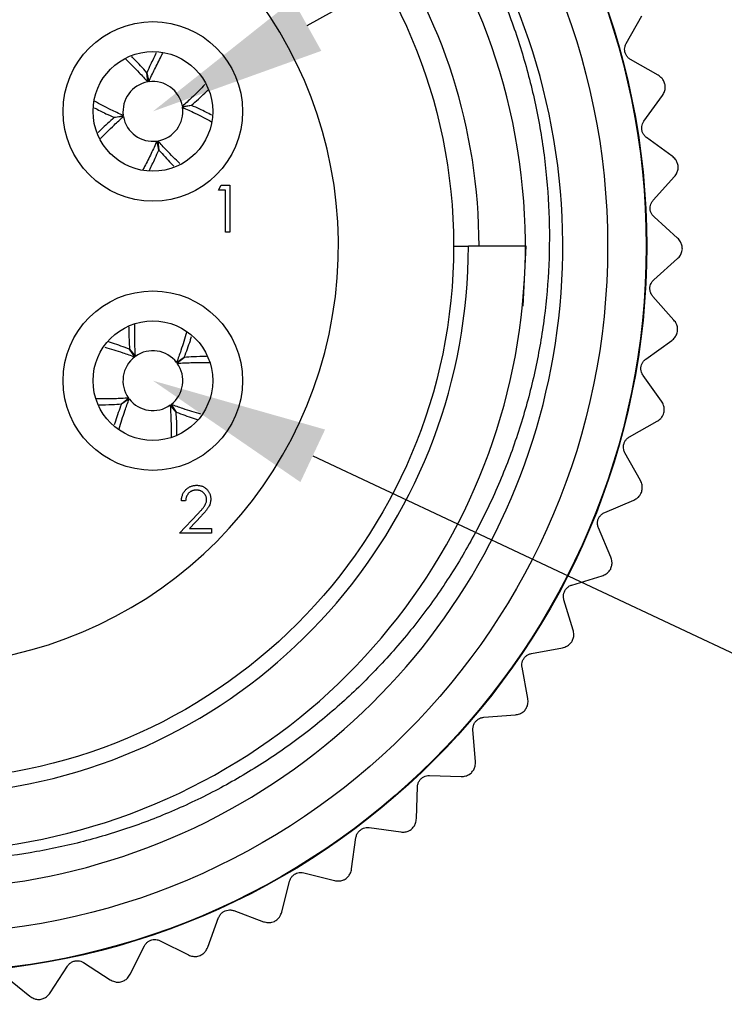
# Model space of a CAD drawing. Header units: inches. Extents: x 0 to 432, y 0 to 279.
# Tile 3 of 13: x 82 to 94, y 152 to 169. Entities that reach past the tile are written whole.
import ezdxf
from ezdxf import colors
from ezdxf.entities.mleader import LeaderData, LeaderLine
from ezdxf.math import Vec2, Vec3

# ---------------------------------------------------------------- set-up
doc = ezdxf.new("R2010")
doc.units = ezdxf.units.IN
doc.header["$LTSCALE"] = 10
doc.header["$MEASUREMENT"] = 0
doc.layers.add('DIMENSIONS', color=140, linetype='Continuous')

msp = doc.modelspace()

# ---------------------------------------------------------------- linework, layer by layer
for p, q in [((92.596, 168.196), (92.862, 168.665)), ((93.138, 167.658), (92.67, 167.924)), ((84.469, 167.545), (84.452, 167.701)), ((84.455, 167.701), (84.486, 167.547)), ((92.897, 166.879), (93.213, 167.315)), ((85.056, 167.13), (85.213, 167.148)), ((85.213, 167.145), (85.059, 167.114)), ((83.898, 166.943), (84.053, 166.974)), ((84.055, 166.958), (83.899, 166.94)), ((84.657, 166.387), (84.626, 166.541)), ((84.642, 166.543), (84.659, 166.387)), ((93.377, 166.285), (92.942, 166.6)), ((93.054, 165.536), (93.415, 165.936)), ((85.668, 165.708), (85.714, 165.789)), ((85.79, 165.708), (85.668, 165.708)), ((85.714, 165.789), (85.861, 165.789)), ((85.79, 164.996), (85.79, 165.708)), ((85.861, 165.789), (85.861, 164.996)), ((93.468, 164.894), (93.069, 165.254)), ((85.861, 164.996), (85.79, 164.996)), ((89.664, 164.758), (89.915, 164.758)), ((90.896, 164.758), (89.915, 164.758)), ((90.845, 163.736), (90.896, 164.758)), ((93.065, 164.185), (93.468, 164.544)), ((93.407, 163.501), (93.049, 163.903)), ((84.247, 162.875), (84.159, 163.006)), ((84.161, 163.007), (84.26, 162.885)), ((92.93, 162.84), (93.369, 163.153)), ((84.959, 162.781), (85.089, 162.869)), ((85.091, 162.867), (84.969, 162.768)), ((93.196, 162.124), (92.884, 162.561)), ((84.021, 162.077), (84.143, 162.176)), ((84.153, 162.163), (84.022, 162.075)), ((84.951, 161.937), (84.851, 162.059)), ((84.865, 162.069), (84.953, 161.939)), ((92.651, 161.518), (93.12, 161.782)), ((92.837, 160.777), (92.574, 161.246)), ((85.112, 160.431), (85.041, 160.431)), ((92.23, 160.234), (92.725, 160.445)), ((85.01, 159.882), (85.318, 160.21)), ((85.379, 160.175), (85.18, 159.963)), ((85.55, 159.882), (85.01, 159.882)), ((85.18, 159.963), (85.55, 159.963)), ((85.55, 159.963), (85.55, 159.882)), ((92.335, 159.477), (92.124, 159.971)), ((91.672, 159.002), (92.188, 159.159)), ((91.695, 158.238), (91.539, 158.753)), ((90.985, 157.838), (91.514, 157.938)), ((90.925, 157.077), (90.826, 157.605)), ((90.176, 156.756), (90.713, 156.798)), ((90.034, 156.005), (89.992, 156.541)), ((89.255, 155.767), (89.793, 155.751)), ((89.032, 155.036), (89.049, 155.573)), ((88.232, 154.884), (88.765, 154.809)), ((87.932, 154.181), (88.006, 154.713)), ((87.119, 154.116), (87.642, 153.984)), ((86.745, 153.45), (86.877, 153.971)), ((85.487, 152.851), (85.673, 153.355)), ((85.931, 153.473), (86.436, 153.286)), ((84.171, 152.392), (84.411, 152.873)), ((84.679, 152.962), (85.161, 152.721)), ((82.813, 152.078), (83.103, 152.53)), ((83.38, 152.59), (83.833, 152.299)), ((82.048, 152.36), (82.467, 152.022))]:
    msp.add_line(p, q)
for centre, radius in [((80.596, 164.758), 12.349), ((80.596, 164.758), 12.34), ((80.596, 164.758), 11.684), ((80.596, 164.758), 9.068), ((84.556, 167.044), 1.524), ((84.556, 167.044), 1.016), ((84.556, 162.472), 1.524), ((84.556, 162.472), 1.016)]:
    msp.add_circle(centre, radius)
for centre, radius, start, end in [((80.596, 164.758), 10.922, 225.6693, 81.4493), ((80.597, 164.763), 10.286, 214.0231, 164.42), ((80.596, 164.758), 9.319, 35.314, 0), ((80.596, 164.758), 7.112, 109.0738, 70.9262), ((80.596, 164.758), 9.5, 0, 35.314), ((84.556, 167.044), 0.508, 99.7893, 187.9129), ((84.556, 167.044), 0.508, 9.7893, 97.9129), ((84.556, 167.044), 0.508, 279.7893, 7.9129), ((84.556, 167.044), 0.508, 189.7893, 277.9129), ((84.556, 162.472), 0.508, 127.4814, 215.605), ((84.556, 162.472), 0.508, 37.4814, 125.605), ((84.556, 162.472), 0.508, 307.4814, 35.605), ((84.556, 162.472), 0.508, 217.4814, 305.605)]:
    msp.add_arc(centre, radius, start, end)
for points, knots in [([(82.22, 175.559), (82.568, 175.491), (83.269, 175.355), (84.233, 175.039), (85.118, 174.665), (85.917, 174.244), (86.68, 173.757), (87.405, 173.205), (88.089, 172.586), (88.717, 171.912), (89.281, 171.193), (89.782, 170.431), (90.221, 169.619), (90.587, 168.777), (90.876, 167.917), (91.092, 167.04), (91.234, 166.138), (91.299, 165.229), (91.287, 164.325), (91.201, 163.44), (91.043, 162.567), (90.811, 161.707), (90.504, 160.86), (90.127, 160.043), (89.686, 159.267), (89.183, 158.533), (88.613, 157.835), (87.986, 157.189), (87.313, 156.603), (86.605, 156.083), (85.856, 155.626), (85.078, 155.234), (84.267, 154.908), (83.435, 154.651), (82.581, 154.463), (81.709, 154.346), (80.82, 154.302), (79.932, 154.335), (79.056, 154.441), (78.194, 154.62), (77.341, 154.875), (76.517, 155.202), (75.732, 155.592), (74.988, 156.044), (74.275, 156.563), (73.679, 157.081), (73.051, 157.712), (72.538, 158.318), (72.201, 158.81), (72.088, 158.975)], [0, 0, 0, 0, 0.025296, 0.050839, 0.072238, 0.093785, 0.115184, 0.136732, 0.158748, 0.180926, 0.202325, 0.223875, 0.245904, 0.268099, 0.289287, 0.310622, 0.332424, 0.354386, 0.375538, 0.396836, 0.41774, 0.438788, 0.460295, 0.481959, 0.502863, 0.523912, 0.545418, 0.567083, 0.587986, 0.609036, 0.629692, 0.650491, 0.671147, 0.691946, 0.712602, 0.733401, 0.754653, 0.77606, 0.796716, 0.817518, 0.838782, 0.860206, 0.880651, 0.901238, 0.922275, 0.943468, 0.957487, 0.985746, 1, 1, 1, 1]), ([(92.67, 167.924), (92.654, 167.934), (92.626, 167.954), (92.592, 168.001), (92.572, 168.051), (92.568, 168.102), (92.574, 168.152), (92.588, 168.18), (92.596, 168.196)], [0, 0, 0, 0, 0.20309, 0.364964, 0.527822, 0.669475, 0.814323, 1, 1, 1, 1]), ([(84.613, 168.038), (84.581, 167.973), (84.527, 167.866), (84.475, 167.748), (84.455, 167.701)], [0, 0, 0, 0, 0.600598, 1, 1, 1, 1]), ([(84.486, 167.547), (84.502, 167.583), (84.534, 167.656), (84.605, 167.801), (84.668, 167.926), (84.715, 168.015), (84.725, 168.033)], [0, 0, 0, 0, 0.2091911, 0.4184143, 0.8866041, 1, 1, 1, 1]), ([(84.091, 167.934), (84.169, 167.859), (84.294, 167.738), (84.421, 167.598), (84.469, 167.545)], [0, 0, 0, 0, 0.6200603, 1, 1, 1, 1]), ([(84.452, 167.701), (84.383, 167.779), (84.298, 167.874), (84.214, 167.958), (84.199, 167.974)], [0, 0, 0, 0, 0.814662, 1, 1, 1, 1]), ([(93.258, 167.493), (93.252, 167.515), (93.239, 167.558), (93.196, 167.617), (93.159, 167.643), (93.138, 167.658)], [0, 0, 0, 0, 0.292976, 0.584627, 1, 1, 1, 1]), ([(85.44, 167.502), (85.367, 167.427), (85.248, 167.304), (85.11, 167.179), (85.056, 167.13)], [0, 0, 0, 0, 0.613983, 1, 1, 1, 1]), ([(85.213, 167.148), (85.29, 167.217), (85.387, 167.303), (85.471, 167.387), (85.488, 167.403)], [0, 0, 0, 0, 0.80745, 1, 1, 1, 1]), ([(93.213, 167.315), (93.226, 167.337), (93.249, 167.376), (93.262, 167.44), (93.259, 167.479), (93.258, 167.493)], [0, 0, 0, 0, 0.4398383, 0.7848458, 1, 1, 1, 1]), ([(84.053, 166.974), (83.981, 167.007), (83.808, 167.086), (83.654, 167.168), (83.563, 167.217)], [0, 0, 0, 0, 0.412354, 1, 1, 1, 1]), ([(83.561, 167.105), (83.625, 167.071), (83.732, 167.016), (83.851, 166.964), (83.898, 166.943)], [0, 0, 0, 0, 0.606528, 1, 1, 1, 1]), ([(85.059, 167.114), (85.13, 167.081), (85.305, 167.002), (85.461, 166.918), (85.553, 166.869)], [0, 0, 0, 0, 0.408666, 1, 1, 1, 1]), ([(85.555, 166.981), (85.489, 167.015), (85.381, 167.071), (85.26, 167.124), (85.213, 167.145)], [0, 0, 0, 0, 0.612279, 1, 1, 1, 1]), ([(83.899, 166.94), (83.821, 166.871), (83.725, 166.786), (83.642, 166.703), (83.626, 166.687)], [0, 0, 0, 0, 0.81468, 1, 1, 1, 1]), ([(83.668, 166.583), (83.742, 166.659), (83.862, 166.783), (84.002, 166.909), (84.055, 166.958)], [0, 0, 0, 0, 0.617204, 1, 1, 1, 1]), ([(92.942, 166.6), (92.927, 166.612), (92.901, 166.635), (92.872, 166.685), (92.858, 166.737), (92.859, 166.788), (92.871, 166.837), (92.888, 166.864), (92.897, 166.879)], [0, 0, 0, 0, 0.20309, 0.364964, 0.527822, 0.669475, 0.814323, 1, 1, 1, 1]), ([(84.626, 166.541), (84.609, 166.505), (84.577, 166.432), (84.507, 166.287), (84.442, 166.159), (84.393, 166.066), (84.382, 166.046)], [0, 0, 0, 0, 0.204873, 0.409778, 0.868303, 1, 1, 1, 1]), ([(85.015, 166.158), (84.939, 166.232), (84.816, 166.351), (84.69, 166.49), (84.642, 166.543)], [0, 0, 0, 0, 0.615182, 1, 1, 1, 1]), ([(84.497, 166.047), (84.53, 166.113), (84.584, 166.221), (84.636, 166.34), (84.657, 166.387)], [0, 0, 0, 0, 0.603636, 1, 1, 1, 1]), ([(84.659, 166.387), (84.729, 166.309), (84.814, 166.214), (84.898, 166.129), (84.913, 166.114)], [0, 0, 0, 0, 0.812232, 1, 1, 1, 1]), ([(93.48, 166.108), (93.476, 166.13), (93.467, 166.174), (93.431, 166.238), (93.397, 166.267), (93.377, 166.285)], [0, 0, 0, 0, 0.292976, 0.584627, 1, 1, 1, 1]), ([(93.415, 165.936), (93.431, 165.956), (93.458, 165.992), (93.478, 166.055), (93.479, 166.093), (93.48, 166.108)], [0, 0, 0, 0, 0.439838, 0.784846, 1, 1, 1, 1]), ([(93.069, 165.254), (93.055, 165.268), (93.031, 165.293), (93.008, 165.346), (93, 165.4), (93.007, 165.45), (93.024, 165.498), (93.043, 165.523), (93.054, 165.536)], [0, 0, 0, 0, 0.20309, 0.364964, 0.527822, 0.669475, 0.814323, 1, 1, 1, 1]), ([(93.55, 164.707), (93.548, 164.73), (93.545, 164.774), (93.516, 164.842), (93.486, 164.875), (93.468, 164.894)], [0, 0, 0, 0, 0.292976, 0.584627, 1, 1, 1, 1]), ([(93.468, 164.544), (93.485, 164.562), (93.516, 164.594), (93.542, 164.655), (93.548, 164.693), (93.55, 164.707)], [0, 0, 0, 0, 0.439838, 0.784846, 1, 1, 1, 1]), ([(93.049, 163.903), (93.037, 163.918), (93.016, 163.946), (92.999, 164.001), (92.997, 164.055), (93.009, 164.104), (93.031, 164.15), (93.053, 164.172), (93.065, 164.185)], [0, 0, 0, 0, 0.20309, 0.364964, 0.527822, 0.669475, 0.814323, 1, 1, 1, 1]), ([(84.147, 163.384), (84.147, 163.31), (84.148, 163.19), (84.157, 163.058), (84.161, 163.007)], [0, 0, 0, 0, 0.609572, 1, 1, 1, 1]), ([(84.26, 162.885), (84.256, 162.963), (84.245, 163.156), (84.247, 163.334), (84.247, 163.439)], [0, 0, 0, 0, 0.406246, 1, 1, 1, 1]), ([(93.469, 163.307), (93.469, 163.329), (93.471, 163.374), (93.45, 163.444), (93.423, 163.48), (93.407, 163.501)], [0, 0, 0, 0, 0.292976, 0.584627, 1, 1, 1, 1]), ([(85.127, 163.292), (85.097, 163.19), (85.048, 163.025), (84.984, 162.849), (84.959, 162.781)], [0, 0, 0, 0, 0.6165906, 1, 1, 1, 1]), ([(85.089, 162.869), (85.126, 162.967), (85.171, 163.086), (85.206, 163.199), (85.213, 163.22)], [0, 0, 0, 0, 0.81427, 1, 1, 1, 1]), ([(93.369, 163.153), (93.388, 163.169), (93.422, 163.198), (93.455, 163.256), (93.465, 163.293), (93.469, 163.307)], [0, 0, 0, 0, 0.4398383, 0.7848458, 1, 1, 1, 1]), ([(83.738, 163.043), (83.839, 163.013), (84.004, 162.964), (84.179, 162.9), (84.247, 162.875)], [0, 0, 0, 0, 0.614787, 1, 1, 1, 1]), ([(84.159, 163.006), (84.061, 163.042), (83.941, 163.087), (83.827, 163.123), (83.806, 163.13)], [0, 0, 0, 0, 0.811193, 1, 1, 1, 1]), ([(85.464, 162.883), (85.391, 162.882), (85.27, 162.879), (85.142, 162.87), (85.091, 162.867)], [0, 0, 0, 0, 0.601937, 1, 1, 1, 1]), ([(92.884, 162.561), (92.874, 162.578), (92.856, 162.608), (92.844, 162.664), (92.848, 162.718), (92.865, 162.766), (92.892, 162.809), (92.917, 162.829), (92.93, 162.84)], [0, 0, 0, 0, 0.2030903, 0.3649644, 0.5278218, 0.6694748, 0.814323, 1, 1, 1, 1]), ([(84.969, 162.768), (85.008, 162.77), (85.088, 162.775), (85.249, 162.78), (85.391, 162.783), (85.494, 162.782), (85.516, 162.782)], [0, 0, 0, 0, 0.206683, 0.413398, 0.875975, 1, 1, 1, 1]), ([(84.143, 162.176), (84.103, 162.174), (84.024, 162.169), (83.863, 162.164), (83.719, 162.162), (83.616, 162.162), (83.593, 162.162)], [0, 0, 0, 0, 0.205739, 0.411509, 0.871973, 1, 1, 1, 1]), ([(83.642, 162.061), (83.716, 162.062), (83.839, 162.065), (83.969, 162.074), (84.021, 162.077)], [0, 0, 0, 0, 0.608154, 1, 1, 1, 1]), ([(84.022, 162.075), (83.985, 161.978), (83.94, 161.857), (83.904, 161.742), (83.897, 161.72)], [0, 0, 0, 0, 0.805821, 1, 1, 1, 1]), ([(83.986, 161.655), (84.015, 161.756), (84.064, 161.92), (84.128, 162.095), (84.153, 162.163)], [0, 0, 0, 0, 0.613802, 1, 1, 1, 1]), ([(84.851, 162.059), (84.856, 161.981), (84.866, 161.791), (84.865, 161.617), (84.864, 161.514)], [0, 0, 0, 0, 0.413754, 1, 1, 1, 1]), ([(85.372, 161.902), (85.271, 161.932), (85.107, 161.98), (84.932, 162.044), (84.865, 162.069)], [0, 0, 0, 0, 0.61362, 1, 1, 1, 1]), ([(93.236, 161.924), (93.239, 161.946), (93.246, 161.99), (93.232, 162.062), (93.209, 162.101), (93.196, 162.124)], [0, 0, 0, 0, 0.292976, 0.584627, 1, 1, 1, 1]), ([(84.964, 161.552), (84.964, 161.628), (84.964, 161.751), (84.954, 161.886), (84.951, 161.937)], [0, 0, 0, 0, 0.618524, 1, 1, 1, 1]), ([(84.953, 161.939), (85.05, 161.902), (85.172, 161.856), (85.288, 161.82), (85.311, 161.813)], [0, 0, 0, 0, 0.798309, 1, 1, 1, 1]), ([(93.12, 161.782), (93.141, 161.796), (93.179, 161.821), (93.218, 161.874), (93.231, 161.91), (93.236, 161.924)], [0, 0, 0, 0, 0.439838, 0.784846, 1, 1, 1, 1]), ([(92.574, 161.246), (92.566, 161.263), (92.551, 161.295), (92.546, 161.352), (92.556, 161.405), (92.578, 161.451), (92.61, 161.491), (92.636, 161.508), (92.651, 161.518)], [0, 0, 0, 0, 0.20309, 0.364964, 0.527822, 0.669475, 0.814323, 1, 1, 1, 1]), ([(85.041, 160.431), (85.041, 160.441), (85.042, 160.459), (85.046, 160.486), (85.053, 160.512), (85.061, 160.537), (85.072, 160.56), (85.085, 160.582), (85.1, 160.603), (85.117, 160.622), (85.136, 160.639), (85.156, 160.654), (85.178, 160.667), (85.2, 160.678), (85.223, 160.686), (85.248, 160.692), (85.273, 160.695), (85.291, 160.696), (85.3, 160.696)], [0, 0, 0, 0, 0.0687908, 0.1351033, 0.1989787, 0.2619043, 0.323495, 0.3851954, 0.4469692, 0.5097648, 0.5722506, 0.6334052, 0.6932512, 0.7525832, 0.8125793, 0.8732751, 0.9355499, 1, 1, 1, 1]), ([(85.3, 160.696), (85.308, 160.696), (85.325, 160.695), (85.35, 160.692), (85.374, 160.686), (85.397, 160.679), (85.418, 160.669), (85.438, 160.657), (85.456, 160.642), (85.473, 160.626), (85.489, 160.608), (85.502, 160.589), (85.514, 160.57), (85.523, 160.549), (85.53, 160.528), (85.536, 160.506), (85.539, 160.483), (85.539, 160.468), (85.539, 160.46)], [0, 0, 0, 0, 0.069475, 0.136517, 0.200789, 0.26383, 0.325735, 0.387291, 0.449509, 0.512968, 0.576275, 0.63758, 0.697903, 0.757172, 0.816599, 0.876653, 0.93729, 1, 1, 1, 1]), ([(92.856, 160.574), (92.861, 160.596), (92.872, 160.639), (92.867, 160.712), (92.848, 160.753), (92.837, 160.777)], [0, 0, 0, 0, 0.292976, 0.584627, 1, 1, 1, 1]), ([(85.296, 160.614), (85.29, 160.614), (85.278, 160.614), (85.26, 160.612), (85.243, 160.608), (85.226, 160.603), (85.211, 160.596), (85.196, 160.588), (85.182, 160.578), (85.169, 160.566), (85.157, 160.554), (85.147, 160.54), (85.137, 160.525), (85.129, 160.509), (85.123, 160.491), (85.118, 160.472), (85.114, 160.452), (85.113, 160.438), (85.112, 160.431)], [0, 0, 0, 0, 0.064439, 0.126547, 0.186887, 0.245878, 0.304041, 0.362191, 0.420976, 0.48066, 0.5406, 0.600689, 0.661936, 0.724443, 0.789038, 0.856314, 0.926352, 1, 1, 1, 1]), ([(85.468, 160.454), (85.468, 160.459), (85.468, 160.47), (85.465, 160.485), (85.461, 160.5), (85.456, 160.515), (85.449, 160.529), (85.44, 160.542), (85.43, 160.555), (85.418, 160.567), (85.406, 160.578), (85.392, 160.588), (85.378, 160.596), (85.363, 160.603), (85.347, 160.608), (85.331, 160.612), (85.314, 160.614), (85.302, 160.614), (85.296, 160.614)], [0, 0, 0, 0, 0.061965, 0.122122, 0.180988, 0.239933, 0.299906, 0.359989, 0.421776, 0.486576, 0.551535, 0.615018, 0.677259, 0.73973, 0.80305, 0.866495, 0.931973, 1, 1, 1, 1]), ([(92.725, 160.445), (92.748, 160.457), (92.787, 160.478), (92.832, 160.527), (92.849, 160.561), (92.856, 160.574)], [0, 0, 0, 0, 0.439838, 0.784846, 1, 1, 1, 1]), ([(85.318, 160.21), (85.326, 160.218), (85.34, 160.233), (85.36, 160.255), (85.379, 160.275), (85.395, 160.294), (85.409, 160.312), (85.421, 160.327), (85.431, 160.341), (85.442, 160.358), (85.453, 160.378), (85.462, 160.402), (85.467, 160.428), (85.468, 160.445), (85.468, 160.454)], [0, 0, 0, 0, 0.110803, 0.212829, 0.306101, 0.390647, 0.466924, 0.534481, 0.593587, 0.644557, 0.7362, 0.825024, 0.911986, 1, 1, 1, 1]), ([(85.539, 160.46), (85.539, 160.449), (85.538, 160.427), (85.532, 160.395), (85.522, 160.364), (85.509, 160.338), (85.497, 160.318), (85.486, 160.302), (85.473, 160.284), (85.458, 160.264), (85.441, 160.244), (85.422, 160.222), (85.401, 160.199), (85.386, 160.183), (85.379, 160.175)], [0, 0, 0, 0, 0.098702, 0.195672, 0.292422, 0.391343, 0.444462, 0.504229, 0.570352, 0.642546, 0.722288, 0.807921, 0.90047, 1, 1, 1, 1]), ([(92.124, 159.971), (92.118, 159.989), (92.107, 160.023), (92.108, 160.08), (92.123, 160.132), (92.15, 160.175), (92.186, 160.211), (92.214, 160.225), (92.23, 160.234)], [0, 0, 0, 0, 0.20309, 0.364964, 0.527822, 0.669475, 0.814323, 1, 1, 1, 1]), ([(92.332, 159.273), (92.339, 159.294), (92.355, 159.336), (92.357, 159.409), (92.343, 159.452), (92.335, 159.477)], [0, 0, 0, 0, 0.292976, 0.584627, 1, 1, 1, 1]), ([(92.188, 159.159), (92.211, 159.168), (92.253, 159.185), (92.303, 159.228), (92.323, 159.26), (92.332, 159.273)], [0, 0, 0, 0, 0.439838, 0.784846, 1, 1, 1, 1]), ([(91.539, 158.753), (91.535, 158.772), (91.527, 158.806), (91.535, 158.863), (91.556, 158.913), (91.587, 158.953), (91.626, 158.985), (91.656, 158.996), (91.672, 159.002)], [0, 0, 0, 0, 0.20309, 0.364964, 0.527822, 0.669475, 0.814323, 1, 1, 1, 1]), ([(91.67, 158.036), (91.68, 158.056), (91.7, 158.096), (91.71, 158.169), (91.701, 158.213), (91.695, 158.238)], [0, 0, 0, 0, 0.292976, 0.584627, 1, 1, 1, 1]), ([(91.514, 157.938), (91.539, 157.945), (91.582, 157.957), (91.636, 157.995), (91.66, 158.025), (91.67, 158.036)], [0, 0, 0, 0, 0.439838, 0.784846, 1, 1, 1, 1]), ([(90.826, 157.605), (90.823, 157.624), (90.82, 157.659), (90.833, 157.715), (90.859, 157.762), (90.895, 157.799), (90.938, 157.826), (90.968, 157.834), (90.985, 157.838)], [0, 0, 0, 0, 0.20309, 0.364964, 0.527822, 0.669475, 0.814323, 1, 1, 1, 1]), ([(90.878, 156.878), (90.89, 156.897), (90.914, 156.935), (90.932, 157.006), (90.928, 157.05), (90.925, 157.077)], [0, 0, 0, 0, 0.292976, 0.584627, 1, 1, 1, 1]), ([(90.713, 156.798), (90.738, 156.802), (90.782, 156.809), (90.84, 156.841), (90.867, 156.868), (90.878, 156.878)], [0, 0, 0, 0, 0.4398383, 0.7848458, 1, 1, 1, 1]), ([(89.992, 156.541), (89.992, 156.56), (89.992, 156.595), (90.012, 156.649), (90.043, 156.693), (90.082, 156.726), (90.127, 156.749), (90.159, 156.753), (90.176, 156.756)], [0, 0, 0, 0, 0.20309, 0.364964, 0.527822, 0.669475, 0.814323, 1, 1, 1, 1]), ([(89.966, 155.813), (89.98, 155.83), (90.008, 155.865), (90.034, 155.934), (90.034, 155.979), (90.034, 156.005)], [0, 0, 0, 0, 0.292976, 0.584627, 1, 1, 1, 1]), ([(89.049, 155.573), (89.051, 155.592), (89.055, 155.627), (89.08, 155.679), (89.115, 155.719), (89.158, 155.747), (89.206, 155.765), (89.237, 155.766), (89.255, 155.767)], [0, 0, 0, 0, 0.20309, 0.364964, 0.527822, 0.669475, 0.814323, 1, 1, 1, 1]), ([(89.793, 155.751), (89.818, 155.752), (89.863, 155.754), (89.924, 155.78), (89.954, 155.804), (89.966, 155.813)], [0, 0, 0, 0, 0.439838, 0.784846, 1, 1, 1, 1]), ([(88.944, 154.852), (88.96, 154.868), (88.991, 154.9), (89.024, 154.965), (89.029, 155.01), (89.032, 155.036)], [0, 0, 0, 0, 0.2929757, 0.584627, 1, 1, 1, 1]), ([(88.006, 154.713), (88.01, 154.732), (88.018, 154.766), (88.048, 154.815), (88.088, 154.851), (88.134, 154.875), (88.183, 154.887), (88.214, 154.885), (88.232, 154.884)], [0, 0, 0, 0, 0.20309, 0.364964, 0.527822, 0.669475, 0.814323, 1, 1, 1, 1]), ([(88.765, 154.809), (88.791, 154.808), (88.835, 154.805), (88.899, 154.824), (88.931, 154.844), (88.944, 154.852)], [0, 0, 0, 0, 0.439838, 0.784846, 1, 1, 1, 1]), ([(87.824, 154.008), (87.841, 154.022), (87.876, 154.05), (87.916, 154.111), (87.926, 154.155), (87.932, 154.181)], [0, 0, 0, 0, 0.292976, 0.584627, 1, 1, 1, 1]), ([(86.877, 153.971), (86.883, 153.989), (86.894, 154.022), (86.93, 154.067), (86.973, 154.099), (87.021, 154.118), (87.071, 154.124), (87.102, 154.119), (87.119, 154.116)], [0, 0, 0, 0, 0.20309, 0.364964, 0.527822, 0.669475, 0.814323, 1, 1, 1, 1]), ([(87.642, 153.984), (87.654, 153.982), (87.678, 153.977), (87.715, 153.976), (87.751, 153.98), (87.779, 153.988), (87.804, 153.998), (87.817, 154.004), (87.824, 154.008)], [0, 0, 0, 0, 0.217391, 0.439918, 0.610281, 0.785084, 0.891789, 1, 1, 1, 1]), ([(85.673, 153.355), (85.682, 153.373), (85.696, 153.404), (85.737, 153.445), (85.783, 153.472), (85.833, 153.485), (85.883, 153.487), (85.914, 153.478), (85.931, 153.473)], [0, 0, 0, 0, 0.2030903, 0.3649644, 0.5278218, 0.6694748, 0.814323, 1, 1, 1, 1]), ([(86.619, 153.289), (86.638, 153.301), (86.676, 153.325), (86.722, 153.382), (86.737, 153.425), (86.745, 153.45)], [0, 0, 0, 0, 0.2929757, 0.584627, 1, 1, 1, 1]), ([(86.436, 153.286), (86.46, 153.279), (86.503, 153.267), (86.569, 153.272), (86.605, 153.284), (86.619, 153.289)], [0, 0, 0, 0, 0.439838, 0.784846, 1, 1, 1, 1]), ([(84.411, 152.873), (84.421, 152.89), (84.439, 152.919), (84.483, 152.956), (84.533, 152.978), (84.583, 152.985), (84.634, 152.981), (84.663, 152.969), (84.679, 152.962)], [0, 0, 0, 0, 0.20309, 0.364964, 0.527822, 0.669475, 0.814323, 1, 1, 1, 1]), ([(85.344, 152.705), (85.364, 152.715), (85.404, 152.735), (85.456, 152.787), (85.475, 152.827), (85.487, 152.851)], [0, 0, 0, 0, 0.292976, 0.584627, 1, 1, 1, 1]), ([(85.161, 152.721), (85.184, 152.712), (85.226, 152.695), (85.292, 152.693), (85.329, 152.702), (85.344, 152.705)], [0, 0, 0, 0, 0.439838, 0.784846, 1, 1, 1, 1]), ([(83.103, 152.53), (83.115, 152.546), (83.136, 152.573), (83.185, 152.605), (83.236, 152.621), (83.287, 152.623), (83.337, 152.614), (83.364, 152.599), (83.38, 152.59)], [0, 0, 0, 0, 0.20309, 0.364964, 0.527822, 0.669475, 0.814323, 1, 1, 1, 1]), ([(84.013, 152.263), (84.034, 152.27), (84.076, 152.286), (84.133, 152.331), (84.157, 152.37), (84.171, 152.392)], [0, 0, 0, 0, 0.292976, 0.584627, 1, 1, 1, 1]), ([(83.833, 152.299), (83.855, 152.287), (83.895, 152.266), (83.96, 152.256), (83.998, 152.261), (84.013, 152.263)], [0, 0, 0, 0, 0.439838, 0.784846, 1, 1, 1, 1]), ([(82.467, 152.022), (82.488, 152.007), (82.525, 151.982), (82.589, 151.966), (82.627, 151.966), (82.642, 151.967)], [0, 0, 0, 0, 0.439838, 0.784846, 1, 1, 1, 1]), ([(82.642, 151.967), (82.664, 151.972), (82.707, 151.983), (82.769, 152.022), (82.796, 152.057), (82.813, 152.078)], [0, 0, 0, 0, 0.292976, 0.584627, 1, 1, 1, 1])]:
    msp.add_open_spline(points, degree=3, knots=knots)

# ---------------------------------------------------------------- leaders
at = {"layer": 'DIMENSIONS'}
ml = msp.add_multileader_mtext('Standard', dxfattribs=at)
ml.set_content('1', color=256)
ml.set_leader_properties()
ml.build(insert=Vec2(0, 0))
ml.multileader.update_dxf_attribs({"text_right_attachment_type": 2, "dogleg_length": 2.851, "arrow_head_size": 3})
ctx = ml.context
ctx.base_point, ctx.char_height, ctx.arrow_head_size, ctx.landing_gap_size, ctx.plane_origin = Vec3(103.307, 175.894), 3.5, 3, 1.5, Vec3(83.72, 166.688)
ctx.right_attachment = 2
notes = []
notes.append((ctx, [(0, (1, 1, 0), (100.456, 175.894), (1, 0), 2.851, [(0, [(84.556, 167.044)], 0, [])])]))
ctx.mtext.insert, ctx.mtext.flow_direction = Vec3(104.807, 177.644), 5
ml = msp.add_multileader_mtext('Standard', dxfattribs=at)
ml.set_content('2', color=256)
ml.set_leader_properties()
ml.build(insert=Vec2(0, 0))
ml.multileader.update_dxf_attribs({"text_right_attachment_type": 2, "dogleg_length": 2.851, "arrow_head_size": 3})
ctx = ml.context
ctx.base_point, ctx.char_height, ctx.arrow_head_size, ctx.landing_gap_size, ctx.plane_origin = Vec3(103.892, 154.726), 3.5, 3, 1.5, Vec3(83.39, 161.456)
ctx.right_attachment = 2
notes.append((ctx, [(0, (1, 1, 0), (101.041, 154.726), (1, 0), 2.851, [(0, [(84.556, 162.472)], 0, [])])]))
ctx.mtext.insert, ctx.mtext.flow_direction = Vec3(105.392, 156.476), 5
for ctx, leaders in notes:
    for number, flags, end, landing, length, lines in leaders:
        leader = LeaderData()
        leader.index, (leader.has_last_leader_line, leader.has_dogleg_vector, leader.attachment_direction) = number, flags
        leader.last_leader_point, leader.dogleg_vector, leader.dogleg_length = Vec3(end), Vec3(landing), length
        for number, points, colour, breaks in lines:
            line = LeaderLine()
            line.index, line.vertices, line.color, line.breaks = number, Vec3.list(points), colors.encode_raw_color(colour), breaks
            leader.lines.append(line)
        ctx.leaders.append(leader)

doc.saveas('drawing.dxf')
